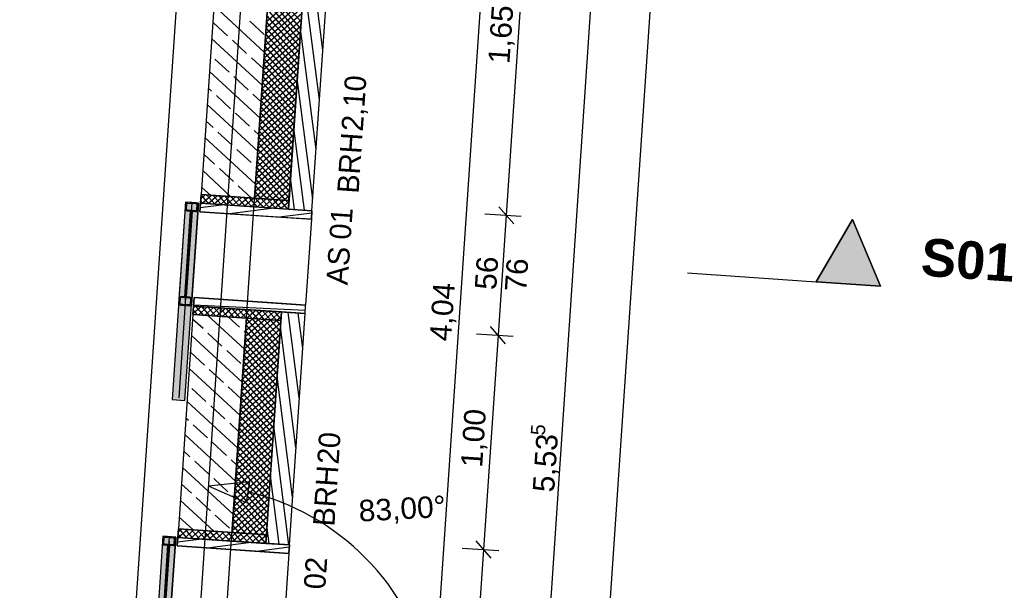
# Model space of a CAD drawing. Extents: x -181 to 1388, y 138 to 979.
# Tile 79 of 82: x 1051 to 1143, y 586 to 639. Entities that reach past the tile are written whole.
import ezdxf
from ezdxf.lldxf.tags import DXFTag

# ---------------------------------------------------------------- set-up
doc = ezdxf.new("R2010")
doc.units = 0
doc.layers.get('0').update_dxf_attribs({"lineweight": 25})
doc.layers.add('01 Schnitt Marker Gebäude', color=7, linetype='Continuous', lineweight=25)
doc.layers.add('02 Raster Gebäude', color=7, linetype='Continuous', lineweight=25)
for name, color, linetype, lineweight, true_color in [('01AFU Allgemein Bemaßung', 7, 'Continuous', 25, 0x848484), ('02 Raster Bemaßung', 7, 'Continuous', 25, 0x848484), ('20 Außenwände', 7, 'Continuous', 25, 0x848484), ('20 Dach Stb-Decke', 7, 'Continuous', 25, 0x848484), ('20 Fundament', 7, 'Continuous', 25, 0x848484), ('20 Platzbedarf Schieber', 7, 'Continuous', 25, 0x848484), ('20 Schieber', 7, 'Continuous', 25, 0x848484), ('A-0', 7, 'Continuous', 25, 0x848484)]:
    doc.layers.add(name, color=color, linetype=linetype, lineweight=lineweight, true_color=true_color)
doc.styles.get("Standard").update_dxf_attribs({"font": 'arial.ttf'})
tags = doc.linetypes.add('Raster', pattern=[0.2, 0.1, -0.05, 0, -0.05]).pattern_tags.tags
tags[10:11] = [DXFTag(74, 4), DXFTag(75, 0), DXFTag(340, '0'), DXFTag(46, 1.0), DXFTag(50, 0.0), DXFTag(44, 0.0), DXFTag(45, 0.0)]
tags[8:9] = [DXFTag(74, 4), DXFTag(75, 0), DXFTag(340, '0'), DXFTag(46, 1.0), DXFTag(50, 0.0), DXFTag(44, 0.0), DXFTag(45, 0.0)]
tags[6:7] = [DXFTag(74, 4), DXFTag(75, 0), DXFTag(340, '0'), DXFTag(46, 1.0), DXFTag(50, 0.0), DXFTag(44, 0.0), DXFTag(45, 0.0)]
tags[4:5] = [DXFTag(74, 4), DXFTag(75, 0), DXFTag(340, '0'), DXFTag(46, 1.0), DXFTag(50, 0.0), DXFTag(44, 0.0), DXFTag(45, 0.0)]
tags = doc.linetypes.add('Schnittlinie', pattern=[0.3, 0.15, -0.075, 0, -0.075]).pattern_tags.tags
tags[10:11] = [DXFTag(74, 4), DXFTag(75, 0), DXFTag(340, '0'), DXFTag(46, 1.0), DXFTag(50, 0.0), DXFTag(44, 0.0), DXFTag(45, 0.0)]
tags[8:9] = [DXFTag(74, 4), DXFTag(75, 0), DXFTag(340, '0'), DXFTag(46, 1.0), DXFTag(50, 0.0), DXFTag(44, 0.0), DXFTag(45, 0.0)]
tags[6:7] = [DXFTag(74, 4), DXFTag(75, 0), DXFTag(340, '0'), DXFTag(46, 1.0), DXFTag(50, 0.0), DXFTag(44, 0.0), DXFTag(45, 0.0)]
tags[4:5] = [DXFTag(74, 4), DXFTag(75, 0), DXFTag(340, '0'), DXFTag(46, 1.0), DXFTag(50, 0.0), DXFTag(44, 0.0), DXFTag(45, 0.0)]
tags = doc.linetypes.add('Strichlinie eng', pattern=[0.115, 0.075, -0.04]).pattern_tags.tags
tags[6:7] = [DXFTag(74, 4), DXFTag(75, 0), DXFTag(340, '0'), DXFTag(46, 1.0), DXFTag(50, 0.0), DXFTag(44, 0.0), DXFTag(45, 0.0)]
tags[4:5] = [DXFTag(74, 4), DXFTag(75, 0), DXFTag(340, '0'), DXFTag(46, 1.0), DXFTag(50, 0.0), DXFTag(44, 0.0), DXFTag(45, 0.0)]
tags = doc.linetypes.add('Strichpunktx2', pattern=[2, 1, -0.5, 0, -0.5]).pattern_tags.tags
tags[10:11] = [DXFTag(74, 4), DXFTag(75, 0), DXFTag(340, '0'), DXFTag(46, 1.0), DXFTag(50, 0.0), DXFTag(44, 0.0), DXFTag(45, 0.0)]
tags[8:9] = [DXFTag(74, 4), DXFTag(75, 0), DXFTag(340, '0'), DXFTag(46, 1.0), DXFTag(50, 0.0), DXFTag(44, 0.0), DXFTag(45, 0.0)]
tags[6:7] = [DXFTag(74, 4), DXFTag(75, 0), DXFTag(340, '0'), DXFTag(46, 1.0), DXFTag(50, 0.0), DXFTag(44, 0.0), DXFTag(45, 0.0)]
tags[4:5] = [DXFTag(74, 4), DXFTag(75, 0), DXFTag(340, '0'), DXFTag(46, 1.0), DXFTag(50, 0.0), DXFTag(44, 0.0), DXFTag(45, 0.0)]
tags = doc.linetypes.add('Öffnungslinie Tür Fenster', pattern=[0.115, 0.075, -0.04]).pattern_tags.tags
tags[6:7] = [DXFTag(74, 4), DXFTag(75, 0), DXFTag(340, '0'), DXFTag(46, 1.0), DXFTag(50, 0.0), DXFTag(44, 0.0), DXFTag(45, 0.0)]
tags[4:5] = [DXFTag(74, 4), DXFTag(75, 0), DXFTag(340, '0'), DXFTag(46, 1.0), DXFTag(50, 0.0), DXFTag(44, 0.0), DXFTag(45, 0.0)]

# ---------------------------------------------------------------- blocks, each defined once
blk = doc.blocks.new('Referenz-A07F5V09WF')
at = {"layer": '01 Schnitt Marker Gebäude', "lineweight": -2}
for p, q in [((1125.604, 614.795), (1129.001, 620.579)), ((1129.001, 620.579), (1131.59, 614.39)), ((1131.59, 614.39), (1125.604, 614.795))]:
    blk.add_line(p, q, dxfattribs=at)
at = {"layer": '01 Schnitt Marker Gebäude', "linetype": 'Schnittlinie', "lineweight": -2, "ltscale": 156.25}
blk.add_line((1113.631, 615.604), (1125.604, 614.795), dxfattribs=at)
at = {"layer": '01 Schnitt Marker Gebäude', "lineweight": -2}
for points in [[(1129.001, 614.565), (1125.604, 614.795), (1129.001, 620.579)], [(1129.001, 614.565), (1129.001, 620.579), (1131.59, 614.39)]]:
    blk.add_solid(points, dxfattribs=at)
at = {"layer": '01AFU Allgemein Bemaßung', "lineweight": -2}
for p, q in [((1098.99, 653.882), (1096.767, 620.981)), ((1105.509, 653.441), (1098.049, 543.035)), ((1111.031, 653.068), (1092.135, 373.431)), ((1097.465, 620.182), (1096.069, 621.78)), ((1094.772, 621.116), (1098.17, 620.886)), ((1096.767, 620.981), (1096.012, 609.807)), ((1096.71, 609.008), (1095.314, 610.605)), ((1094.016, 609.941), (1097.415, 609.712)), ((1096.012, 609.807), (1094.664, 589.852)), ((1095.361, 589.053), (1093.966, 590.651)), ((1092.668, 589.987), (1096.067, 589.757)), ((1094.664, 589.852), (1093.909, 578.678))]:
    blk.add_line(p, q, dxfattribs=at)
at = {"layer": '02 Raster Bemaßung', "lineweight": -2}
for p, q in [((1089.736, 571.578), (1095.18, 652.146)), ((1069.041, 595.764), (1072.88, 596.197)), ((1069.041, 595.764), (1072.582, 594.219)), ((1072.88, 596.197), (1072.582, 594.219))]:
    blk.add_line(p, q, dxfattribs=at)
blk.add_ellipse((1067.508, 573.08), major_axis=(22.193, 4.94), ratio=1, start_param=0, end_param=1.119976, dxfattribs=at)
at = {"layer": '02 Raster Gebäude', "linetype": 'Raster', "lineweight": -2, "ltscale": 56.250004}
blk.add_line((1084.029, 817.583), (1050.49, 321.23), dxfattribs=at)
at = {"layer": '20 Außenwände', "lineweight": -2}
for p, q in [((1078.691, 621.401), (1081.106, 657.132)), ((1076.55, 622.347), (1078.723, 654.511)), ((1070.324, 651.833), (1068.369, 622.9)), ((1073.357, 622.563), (1075.235, 650.344)), ((1079.703, 636.368), (1078.257, 647.615)), ((1077.674, 638.984), (1074.697, 642.392)), ((1079.39, 631.739), (1077.945, 642.986)), ((1077.877, 641.989), (1074.469, 639.012)), ((1077.636, 638.419), (1074.659, 641.828)), ((1077.801, 640.86), (1074.393, 637.883)), ((1077.839, 641.424), (1074.431, 638.447)), ((1077.56, 637.29), (1074.583, 640.699)), ((1077.598, 637.855), (1074.621, 641.263)), ((1074.276, 636.156), (1069.558, 640.506)), ((1077.725, 639.731), (1074.316, 636.754)), ((1077.763, 640.296), (1074.354, 637.319)), ((1077.522, 636.726), (1074.545, 640.135)), ((1070.844, 637.688), (1069.521, 638.908)), ((1074.236, 637.826), (1072.912, 639.046)), ((1077.687, 639.167), (1074.278, 636.19)), ((1077.445, 635.597), (1074.468, 639.006)), ((1077.484, 636.162), (1074.507, 639.57)), ((1077.61, 638.038), (1074.202, 635.061)), ((1077.649, 638.602), (1074.24, 635.625)), ((1077.369, 634.468), (1074.392, 637.877)), ((1077.407, 635.033), (1074.43, 638.441)), ((1079.077, 627.111), (1077.632, 638.358)), ((1074.068, 633.083), (1069.351, 637.433)), ((1072.609, 636.061), (1071.286, 637.281)), ((1077.534, 636.909), (1074.126, 633.932)), ((1077.572, 637.474), (1074.164, 634.497)), ((1077.331, 633.904), (1074.354, 637.313)), ((1077.496, 636.345), (1074.088, 633.368)), ((1077.255, 632.775), (1074.278, 636.184)), ((1077.293, 633.34), (1074.316, 636.748)), ((1070.982, 634.297), (1069.659, 635.517)), ((1074.172, 634.62), (1073.05, 635.654)), ((1077.42, 635.216), (1074.011, 632.239)), ((1077.458, 635.78), (1074.049, 632.803)), ((1077.178, 631.647), (1074.202, 635.055)), ((1077.217, 632.211), (1074.24, 635.619)), ((1073.861, 630.01), (1069.143, 634.36)), ((1077.382, 634.652), (1073.973, 631.675)), ((1077.14, 631.082), (1074.163, 634.491)), ((1072.746, 632.67), (1071.423, 633.89)), ((1077.305, 633.523), (1073.897, 630.546)), ((1077.343, 634.087), (1073.935, 631.11)), ((1077.064, 629.953), (1074.087, 633.362)), ((1077.102, 630.518), (1074.125, 633.926)), ((1078.764, 622.482), (1077.319, 633.73)), ((1069.355, 632.532), (1069.039, 632.823)), ((1077.229, 632.394), (1073.821, 629.417)), ((1077.267, 632.958), (1073.859, 629.981)), ((1077.026, 629.389), (1074.049, 632.797)), ((1071.119, 630.905), (1069.796, 632.126)), ((1073.964, 631.547), (1073.187, 632.263)), ((1077.191, 631.83), (1073.782, 628.853)), ((1076.95, 628.26), (1073.973, 631.669)), ((1076.988, 628.825), (1074.011, 632.233)), ((1073.653, 626.937), (1068.935, 631.287)), ((1072.884, 629.278), (1071.56, 630.499)), ((1077.115, 630.701), (1073.706, 627.724)), ((1077.153, 631.265), (1073.744, 628.288)), ((1076.873, 627.131), (1073.896, 630.54)), ((1076.912, 627.696), (1073.935, 631.104)), ((1069.492, 629.141), (1068.832, 629.75)), ((1077.038, 629.572), (1073.63, 626.595)), ((1077.076, 630.136), (1073.668, 627.159)), ((1076.835, 626.567), (1073.858, 629.975)), ((1071.257, 627.514), (1069.934, 628.734)), ((1073.757, 628.474), (1073.325, 628.872)), ((1077, 629.008), (1073.592, 626.031)), ((1076.759, 625.438), (1073.782, 628.847)), ((1076.797, 626.003), (1073.82, 629.411)), ((1077.99, 621.448), (1077.007, 629.101)), ((1073.445, 623.864), (1068.728, 628.214)), ((1076.924, 627.879), (1073.515, 624.902)), ((1076.962, 628.443), (1073.554, 625.466)), ((1076.683, 624.309), (1073.706, 627.718)), ((1076.721, 624.874), (1073.744, 628.282)), ((1073.021, 625.887), (1071.698, 627.107)), ((1076.886, 627.314), (1073.477, 624.337)), ((1076.645, 623.745), (1073.668, 627.153)), ((1069.63, 625.75), (1068.624, 626.677)), ((1076.809, 626.186), (1073.401, 623.209)), ((1076.848, 626.75), (1073.439, 623.773)), ((1076.568, 622.616), (1073.591, 626.025)), ((1076.606, 623.181), (1073.629, 626.589)), ((1071.154, 622.712), (1068.52, 625.141)), ((1071.394, 624.123), (1070.071, 625.343)), ((1076.771, 625.621), (1073.363, 622.644)), ((1073.549, 625.4), (1073.462, 625.48)), ((1076.255, 622.367), (1073.553, 625.46)), ((1076.733, 625.057), (1073.841, 622.53)), ((1075.126, 622.443), (1073.477, 624.331)), ((1075.69, 622.405), (1073.515, 624.896)), ((1076.695, 624.492), (1074.405, 622.492)), ((1077.074, 621.51), (1076.694, 624.473)), ((1069.244, 622.841), (1068.444, 623.579)), ((1073.065, 622.583), (1071.835, 623.716)), ((1073.997, 622.52), (1073.401, 623.203)), ((1074.561, 622.482), (1073.439, 623.767)), ((1076.657, 623.928), (1074.969, 622.454)), ((1076.619, 623.364), (1075.534, 622.416)), ((1068.261, 621.304), (1068.369, 622.9)), ((1068.369, 622.9), (1068.315, 622.102)), ((1068.533, 622.087), (1068.33, 622.32)), ((1068.761, 622.874), (1068.342, 622.508)), ((1069.097, 622.049), (1068.368, 622.884)), ((1073.357, 622.563), (1068.369, 622.9)), ((1069.325, 622.835), (1068.473, 622.091)), ((1069.662, 622.011), (1068.917, 622.863)), ((1069.89, 622.797), (1069.038, 622.053)), ((1070.226, 621.973), (1069.482, 622.825)), ((1070.454, 622.759), (1069.602, 622.015)), ((1070.791, 621.935), (1070.046, 622.787)), ((1071.019, 622.721), (1070.166, 621.977)), ((1071.355, 621.896), (1070.611, 622.749)), ((1071.583, 622.683), (1070.731, 621.939)), ((1071.919, 621.858), (1071.175, 622.71)), ((1072.147, 622.645), (1071.295, 621.9)), ((1072.484, 621.82), (1071.739, 622.672)), ((1072.712, 622.607), (1071.86, 621.862)), ((1073.048, 621.782), (1072.304, 622.634)), ((1073.276, 622.568), (1072.424, 621.824)), ((1073.613, 621.744), (1072.868, 622.596)), ((1073.841, 622.53), (1072.988, 621.786)), ((1076.55, 622.347), (1073.357, 622.563)), ((1073.433, 622.558), (1073.362, 622.638)), ((1074.177, 621.706), (1073.433, 622.558)), ((1074.405, 622.492), (1073.553, 621.748)), ((1074.741, 621.668), (1073.997, 622.52)), ((1074.969, 622.454), (1074.117, 621.71)), ((1075.306, 621.629), (1074.561, 622.482)), ((1075.534, 622.416), (1074.682, 621.672)), ((1075.87, 621.591), (1075.126, 622.443)), ((1076.098, 622.378), (1075.246, 621.633)), ((1076.435, 621.553), (1075.69, 622.405)), ((1076.543, 622.235), (1075.81, 621.595)), ((1076.581, 622.799), (1076.098, 622.378)), ((1076.53, 622.052), (1076.255, 622.367)), ((1076.55, 622.347), (1076.496, 621.549)), ((1068.315, 622.102), (1068.261, 621.304)), ((1068.261, 621.304), (1078.637, 620.603)), ((1073.25, 620.967), (1068.261, 621.304)), ((1070.508, 621.954), (1068.286, 621.668)), ((1068.315, 622.102), (1076.496, 621.549)), ((1075.137, 621.641), (1071.047, 621.115)), ((1076.504, 621.67), (1076.375, 621.557)), ((1078.691, 621.401), (1078.637, 620.603)), ((1076.442, 620.751), (1073.25, 620.967)), ((1078.677, 621.188), (1075.675, 620.803)), ((1078.637, 620.603), (1076.442, 620.751)), ((1078.637, 620.603), (1078.098, 612.621)), ((1067.722, 613.322), (1067.614, 611.725)), ((1067.668, 612.524), (1067.722, 613.322)), ((1067.722, 613.322), (1078.098, 612.621)), ((1072.71, 612.985), (1067.722, 613.322)), ((1067.614, 611.725), (1067.668, 612.524)), ((1068.407, 612.474), (1067.618, 611.784)), ((1068.049, 611.696), (1067.643, 612.161)), ((1067.843, 612.512), (1067.656, 612.349)), ((1067.668, 612.524), (1075.849, 611.971)), ((1078.064, 612.121), (1067.673, 612.607)), ((1068.613, 611.658), (1067.869, 612.51)), ((1068.971, 612.436), (1068.119, 611.691)), ((1069.178, 611.62), (1068.434, 612.472)), ((1069.536, 612.397), (1068.684, 611.653)), ((1069.742, 611.582), (1068.998, 612.434)), ((1070.1, 612.359), (1069.248, 611.615)), ((1070.307, 611.544), (1069.562, 612.396)), ((1070.665, 612.321), (1069.813, 611.577)), ((1070.871, 611.505), (1070.127, 612.358)), ((1071.229, 612.283), (1070.377, 611.539)), ((1071.435, 611.467), (1070.691, 612.319)), ((1071.793, 612.245), (1070.941, 611.501)), ((1072, 611.429), (1071.256, 612.281)), ((1072.358, 612.207), (1071.506, 611.463)), ((1072.564, 611.391), (1071.82, 612.243)), ((1072.922, 612.169), (1072.07, 611.424)), ((1073.129, 611.353), (1072.384, 612.205)), ((1073.487, 612.13), (1072.635, 611.386)), ((1075.903, 612.769), (1072.71, 612.985)), ((1073.693, 611.315), (1072.949, 612.167)), ((1074.257, 611.277), (1073.513, 612.129)), ((1078.098, 612.621), (1075.903, 612.769)), ((1078.044, 611.823), (1078.098, 612.621)), ((1067.614, 611.725), (1066.265, 591.771)), ((1068.553, 610.42), (1067.586, 611.312)), ((1072.602, 611.388), (1067.614, 611.725)), ((1072.407, 608.498), (1069.01, 611.631)), ((1071.944, 610.557), (1070.92, 611.502)), ((1071.254, 591.434), (1072.602, 611.388)), ((1074.892, 611.234), (1072.448, 609.099)), ((1074.328, 611.272), (1072.486, 609.663)), ((1073.763, 611.31), (1072.524, 610.227)), ((1073.199, 611.348), (1072.562, 610.792)), ((1072.635, 611.386), (1072.6, 611.356)), ((1075.577, 607.942), (1072.6, 611.35)), ((1075.795, 611.173), (1072.602, 611.388)), ((1075.615, 608.506), (1073.129, 611.353)), ((1074.051, 612.092), (1073.199, 611.348)), ((1075.653, 609.071), (1073.693, 611.315)), ((1074.615, 612.054), (1073.763, 611.31)), ((1074.822, 611.238), (1074.078, 612.091)), ((1075.691, 609.635), (1074.257, 611.277)), ((1075.18, 612.016), (1074.328, 611.272)), ((1075.386, 611.2), (1074.642, 612.052)), ((1075.729, 610.199), (1074.822, 611.238)), ((1075.744, 611.978), (1074.892, 611.234)), ((1075.806, 611.328), (1075.206, 612.014)), ((1075.818, 611.511), (1075.457, 611.196)), ((1075.844, 611.893), (1075.771, 611.976)), ((1075.795, 611.173), (1075.849, 611.971)), ((1077.513, 603.969), (1076.491, 611.927)), ((1076.588, 590.272), (1078.044, 611.823)), ((1077.826, 608.597), (1077.406, 611.866)), ((1075.742, 610.382), (1072.333, 607.405)), ((1075.78, 610.947), (1072.371, 607.97)), ((1075.457, 611.196), (1072.409, 608.534)), ((1075.539, 607.377), (1072.562, 610.786)), ((1074.447, 591.218), (1075.795, 611.173)), ((1075.767, 610.764), (1075.386, 611.2)), ((1077.201, 599.341), (1075.756, 610.588)), ((1072.199, 605.425), (1067.482, 609.775)), ((1070.317, 608.793), (1068.994, 610.013)), ((1075.704, 609.818), (1072.295, 606.841)), ((1072.511, 610.035), (1072.385, 610.151)), ((1075.462, 606.249), (1072.485, 609.657)), ((1075.5, 606.813), (1072.523, 610.221)), ((1075.627, 608.689), (1072.219, 605.712)), ((1075.665, 609.254), (1072.257, 606.277)), ((1075.386, 605.12), (1072.409, 608.528)), ((1075.424, 605.684), (1072.447, 609.093)), ((1068.69, 607.029), (1067.378, 608.239)), ((1072.082, 607.166), (1070.758, 608.386)), ((1075.551, 607.56), (1072.143, 604.583)), ((1075.589, 608.125), (1072.181, 605.148)), ((1075.348, 604.555), (1072.371, 607.964)), ((1071.992, 602.352), (1067.274, 606.702)), ((1070.455, 605.402), (1069.131, 606.622)), ((1075.513, 606.996), (1072.104, 604.019)), ((1075.272, 603.427), (1072.295, 606.835)), ((1075.31, 603.991), (1072.333, 607.399)), ((1075.437, 605.867), (1072.028, 602.89)), ((1075.475, 606.432), (1072.066, 603.455)), ((1075.195, 602.298), (1072.218, 605.706)), ((1075.234, 602.862), (1072.257, 606.271)), ((1076.888, 594.712), (1075.443, 605.959)), ((1068.828, 603.637), (1067.505, 604.858)), ((1072.096, 603.889), (1070.896, 604.995)), ((1075.398, 605.303), (1071.99, 602.326)), ((1075.157, 601.733), (1072.18, 605.142)), ((1075.322, 604.174), (1071.914, 601.197)), ((1075.36, 604.738), (1071.952, 601.761)), ((1075.081, 600.605), (1072.104, 604.013)), ((1075.119, 601.169), (1072.142, 604.577)), ((1071.784, 599.279), (1067.067, 603.629)), ((1070.592, 602.01), (1069.269, 603.231)), ((1075.246, 603.045), (1071.837, 600.068)), ((1075.284, 603.61), (1071.876, 600.633)), ((1075.043, 600.04), (1072.066, 603.449)), ((1067.201, 601.873), (1066.963, 602.092)), ((1075.208, 602.481), (1071.799, 599.504)), ((1074.967, 598.911), (1071.99, 602.32)), ((1075.005, 599.476), (1072.028, 602.884)), ((1068.965, 600.246), (1067.642, 601.466)), ((1071.888, 600.816), (1071.033, 601.604)), ((1075.131, 601.352), (1071.723, 598.375)), ((1075.17, 601.916), (1071.761, 598.939)), ((1074.89, 597.783), (1071.913, 601.191)), ((1074.928, 598.347), (1071.951, 601.755)), ((1076.551, 590.274), (1075.13, 601.331)), ((1071.576, 596.206), (1066.859, 600.556)), ((1075.055, 600.223), (1071.647, 597.246)), ((1075.093, 600.788), (1071.685, 597.811)), ((1074.852, 597.218), (1071.875, 600.627)), ((1070.73, 598.619), (1069.406, 599.839)), ((1075.017, 599.659), (1071.609, 596.682)), ((1074.776, 596.089), (1071.799, 599.498)), ((1074.814, 596.654), (1071.837, 600.062)), ((1067.338, 598.482), (1066.755, 599.019)), ((1074.941, 598.53), (1071.532, 595.553)), ((1074.979, 599.094), (1071.57, 596.117)), ((1074.738, 595.525), (1071.761, 598.933)), ((1071.369, 593.133), (1066.651, 597.483)), ((1069.103, 596.855), (1067.779, 598.075)), ((1071.68, 597.743), (1071.171, 598.212)), ((1074.903, 597.966), (1071.494, 594.989)), ((1074.661, 594.396), (1071.684, 597.805)), ((1074.7, 594.961), (1071.723, 598.369)), ((1074.826, 596.837), (1071.418, 593.86)), ((1074.865, 597.401), (1071.456, 594.424)), ((1074.585, 593.267), (1071.608, 596.676)), ((1074.623, 593.832), (1071.646, 597.24)), ((1075.635, 590.336), (1074.817, 596.703)), ((1067.476, 595.09), (1066.547, 595.946)), ((1070.867, 595.228), (1069.544, 596.448)), ((1074.75, 595.708), (1071.342, 592.731)), ((1074.788, 596.272), (1071.38, 593.295)), ((1074.547, 592.703), (1071.57, 596.111)), ((1074.712, 595.144), (1071.304, 592.167)), ((1071.473, 594.669), (1071.308, 594.821)), ((1074.471, 591.574), (1071.494, 594.983)), ((1074.509, 592.139), (1071.532, 595.547)), ((1069.546, 591.549), (1066.444, 594.41)), ((1069.24, 593.463), (1067.917, 594.684)), ((1074.674, 594.579), (1071.265, 591.602)), ((1073.674, 591.27), (1071.418, 593.854)), ((1074.238, 591.232), (1071.456, 594.418)), ((1074.636, 594.015), (1071.65, 591.407)), ((1071.005, 591.836), (1069.681, 593.057)), ((1073.11, 591.309), (1071.379, 593.289)), ((1074.598, 593.45), (1072.214, 591.369)), ((1074.559, 592.886), (1072.779, 591.331)), ((1067.613, 591.699), (1066.34, 592.873)), ((1071.981, 591.385), (1071.303, 592.161)), ((1072.545, 591.347), (1071.341, 592.725)), ((1074.521, 592.322), (1073.343, 591.293)), ((1074.72, 590.398), (1074.505, 592.074)), ((1066.158, 590.175), (1066.265, 591.771)), ((1066.265, 591.771), (1066.211, 590.973)), ((1066.517, 590.952), (1066.232, 591.278)), ((1066.57, 591.75), (1066.245, 591.466)), ((1071.254, 591.434), (1066.265, 591.771)), ((1067.135, 591.712), (1066.283, 590.968)), ((1067.081, 590.914), (1066.337, 591.766)), ((1067.699, 591.674), (1066.847, 590.93)), ((1067.645, 590.876), (1066.901, 591.728)), ((1068.264, 591.636), (1067.412, 590.892)), ((1068.21, 590.838), (1067.466, 591.69)), ((1068.828, 591.598), (1067.976, 590.854)), ((1068.774, 590.8), (1068.03, 591.652)), ((1069.392, 591.56), (1068.54, 590.815)), ((1069.339, 590.762), (1068.594, 591.614)), ((1069.957, 591.522), (1069.105, 590.777)), ((1069.903, 590.723), (1069.159, 591.575)), ((1070.521, 591.483), (1069.669, 590.739)), ((1070.467, 590.685), (1069.723, 591.537)), ((1071.086, 591.445), (1070.234, 590.701)), ((1071.032, 590.647), (1070.288, 591.499)), ((1071.65, 591.407), (1070.798, 590.663)), ((1071.596, 590.609), (1070.852, 591.461)), ((1074.447, 591.218), (1071.254, 591.434)), ((1071.416, 591.423), (1071.265, 591.596)), ((1072.214, 591.369), (1071.362, 590.625)), ((1072.161, 590.571), (1071.416, 591.423)), ((1072.779, 591.331), (1071.927, 590.587)), ((1072.725, 590.533), (1071.981, 591.385)), ((1073.343, 591.293), (1072.491, 590.548)), ((1073.289, 590.495), (1072.545, 591.347)), ((1073.908, 591.255), (1073.056, 590.51)), ((1073.854, 590.456), (1073.11, 591.309)), ((1074.445, 591.193), (1073.62, 590.472)), ((1074.394, 590.445), (1073.674, 591.27)), ((1074.483, 591.757), (1073.908, 591.255)), ((1074.433, 591.01), (1074.238, 591.232)), ((1074.447, 591.218), (1074.393, 590.42)), ((1066.211, 590.973), (1066.158, 590.175)), ((1066.158, 590.175), (1076.534, 589.473)), ((1071.146, 589.838), (1066.158, 590.175)), ((1068.405, 590.825), (1066.182, 590.539)), ((1066.211, 590.973), (1074.393, 590.42)), ((1073.033, 590.512), (1068.943, 589.986)), ((1074.407, 590.628), (1074.184, 590.434)), ((1076.588, 590.272), (1076.534, 589.473)), ((1074.339, 589.622), (1071.146, 589.838)), ((1076.573, 590.059), (1073.572, 589.674)), ((1076.534, 589.473), (1074.339, 589.622))]:
    blk.add_line(p, q, dxfattribs=at)
at = {"layer": '20 Außenwände', "linetype": 'Öffnungslinie Tür Fenster', "lineweight": -2, "ltscale": 56.250004}
for p, q in [((1066.158, 590.175), (1066.265, 591.771)), ((1071.146, 589.838), (1066.158, 590.175)), ((1074.339, 589.622), (1071.146, 589.838)), ((1076.534, 589.473), (1074.339, 589.622))]:
    blk.add_line(p, q, dxfattribs=at)
at = {"layer": '20 Außenwände', "linetype": 'Öffnungslinie Tür Fenster', "lineweight": -2, "ltscale": 109.375}
blk.add_line((1076.534, 589.473), (1075.995, 581.492), dxfattribs=at)
at = {"layer": '20 Dach Stb-Decke', "linetype": 'Öffnungslinie Tür Fenster', "lineweight": -2, "ltscale": 56.250004}
blk.add_line((1056.685, 375.826), (1075.581, 655.464), dxfattribs=at)
at = {"layer": '20 Fundament', "linetype": 'Öffnungslinie Tür Fenster', "lineweight": -2, "ltscale": 56.250004}
blk.add_line((1066.644, 649.291), (1059.833, 548.496), dxfattribs=at)
at = {"layer": '20 Platzbedarf Schieber', "linetype": 'Strichlinie eng', "lineweight": -2, "ltscale": 56.250004}
for p, q in [((1066.919, 622.201), (1065.676, 603.807)), ((1068.116, 622.12), (1066.919, 622.201)), ((1066.873, 603.726), (1068.116, 622.12)), ((1065.676, 603.807), (1066.873, 603.726)), ((1064.815, 591.079), (1063.572, 572.685)), ((1066.013, 590.998), (1064.815, 591.079)), ((1064.77, 572.604), (1066.013, 590.998))]:
    blk.add_line(p, q, dxfattribs=at)
at = {"layer": '20 Platzbedarf Schieber', "lineweight": -2}
for points in [[(1066.919, 604.397), (1066.873, 621.531), (1066.919, 622.201)], [(1066.919, 604.397), (1066.919, 622.201), (1068.116, 622.12)], [(1066.873, 603.726), (1065.676, 603.807), (1066.873, 621.531)], [(1066.873, 603.726), (1066.873, 621.531), (1066.919, 604.397)], [(1064.815, 573.275), (1064.77, 590.409), (1064.815, 591.079)], [(1064.815, 573.275), (1064.815, 591.079), (1066.013, 590.998)], [(1064.77, 572.604), (1063.572, 572.685), (1064.77, 590.409)], [(1064.77, 572.604), (1064.77, 590.409), (1064.815, 573.275)]]:
    blk.add_solid(points, dxfattribs=at)
at = {"layer": '20 Schieber', "lineweight": -2}
for p, q in [((1066.919, 622.201), (1066.278, 612.723)), ((1068.116, 622.121), (1066.919, 622.201)), ((1066.905, 622.002), (1066.878, 621.603)), ((1067.005, 621.995), (1066.978, 621.596)), ((1067.064, 621.39), (1067.862, 621.336)), ((1067.071, 621.49), (1067.869, 621.436)), ((1067.91, 622.034), (1067.112, 622.088)), ((1067.916, 622.134), (1067.118, 622.188)), ((1068.116, 622.121), (1067.475, 612.642)), ((1067.976, 621.529), (1068.003, 621.928)), ((1068.076, 621.522), (1068.102, 621.921)), ((1066.312, 613.222), (1066.285, 612.823)), ((1066.412, 613.215), (1066.385, 612.816)), ((1067.316, 613.254), (1066.518, 613.308)), ((1067.323, 613.354), (1066.525, 613.408)), ((1067.382, 612.749), (1067.409, 613.148)), ((1067.482, 612.742), (1067.509, 613.141)), ((1066.278, 612.723), (1067.475, 612.642)), ((1066.471, 612.61), (1067.269, 612.556)), ((1066.478, 612.71), (1067.276, 612.656)), ((1064.815, 591.079), (1064.175, 581.601)), ((1066.013, 590.998), (1064.815, 591.079)), ((1065.813, 591.012), (1065.015, 591.066)), ((1065.26, 590.247), (1064.721, 582.266)), ((1064.802, 590.88), (1064.775, 590.481)), ((1064.902, 590.873), (1064.875, 590.474)), ((1064.921, 582.252), (1065.46, 590.234)), ((1064.961, 590.268), (1065.759, 590.214)), ((1064.968, 590.367), (1065.766, 590.313)), ((1065.806, 590.912), (1065.008, 590.966)), ((1065.46, 590.234), (1065.26, 590.247)), ((1066.013, 590.998), (1065.372, 581.52)), ((1065.872, 590.406), (1065.899, 590.806)), ((1065.972, 590.4), (1065.999, 590.799))]:
    blk.add_line(p, q, dxfattribs=at)
at = {"layer": '20 Schieber', "linetype": 'Strichpunktx2', "lineweight": -2, "ltscale": 56.250004}
for p, q in [((1067.517, 622.161), (1066.288, 603.974)), ((1067.49, 621.762), (1066.904, 613.081)), ((1065.414, 591.039), (1064.185, 572.851)), ((1065.387, 590.64), (1064.801, 581.959))]:
    blk.add_line(p, q, dxfattribs=at)
at = {"layer": '20 Schieber', "linetype": 'Strichlinie eng', "lineweight": -2, "ltscale": 56.250004}
for p, q in [((1067.364, 621.37), (1066.824, 613.388)), ((1067.024, 613.374), (1067.563, 621.356)), ((1067.563, 621.356), (1067.364, 621.37)), ((1066.824, 613.388), (1067.024, 613.374))]:
    blk.add_line(p, q, dxfattribs=at)
at = {"layer": '20 Schieber', "linetype": 'ByBlock', "lineweight": -2, "ltscale": 56.250004}
for p, q in [((1066.905, 622.002), (1066.905, 622.002)), ((1067.005, 621.995), (1067.005, 621.995)), ((1066.312, 613.222), (1066.312, 613.222)), ((1066.412, 613.215), (1066.412, 613.215)), ((1064.802, 590.88), (1064.802, 590.88)), ((1064.902, 590.873), (1064.902, 590.873))]:
    blk.add_line(p, q, dxfattribs=at)
at = {"layer": '20 Schieber', "lineweight": -2}
for centre, major_axis in [((1067.078, 621.589), (-0.2, 0.013)), ((1067.105, 621.988), (0.013, 0.2)), ((1067.078, 621.589), (-0.0998, 0.0067)), ((1067.105, 621.988), (0.0067, 0.0998)), ((1067.876, 621.535), (-0.013, -0.2)), ((1067.876, 621.535), (-0.0067, -0.0998)), ((1067.903, 621.934), (0.0998, -0.0067)), ((1067.903, 621.934), (0.2, -0.013)), ((1066.511, 613.208), (0.013, 0.2)), ((1066.511, 613.208), (0.0067, 0.0998)), ((1067.31, 613.154), (0.0998, -0.0067)), ((1067.31, 613.154), (0.2, -0.013)), ((1066.485, 612.809), (-0.2, 0.013)), ((1066.485, 612.809), (-0.0998, 0.0067)), ((1067.283, 612.755), (-0.013, -0.2)), ((1067.283, 612.755), (-0.0067, -0.0998)), ((1065.001, 590.866), (0.013, 0.2)), ((1064.975, 590.467), (-0.2, 0.013)), ((1064.975, 590.467), (-0.0998, 0.0067)), ((1065.001, 590.866), (0.0067, 0.0998)), ((1065.773, 590.413), (-0.013, -0.2)), ((1065.773, 590.413), (-0.0067, -0.0998)), ((1065.8, 590.812), (0.0998, -0.0067)), ((1065.8, 590.812), (0.2, -0.013))]:
    blk.add_ellipse(centre, major_axis=major_axis, ratio=1, start_param=0, end_param=1.570796, dxfattribs=at)
at = {"layer": 'A-0', "linetype": 'Continuous', "lineweight": -2, "ltscale": 312.5}
for p, q in [((1078.945, 657.788), (1076.496, 621.549)), ((1078.691, 621.401), (1081.106, 657.132)), ((1075.581, 655.464), (1073.357, 622.563)), ((1076.55, 622.347), (1078.723, 654.511)), ((1070.324, 651.833), (1068.369, 622.9)), ((1073.357, 622.563), (1075.235, 650.344)), ((1066.919, 622.201), (1065.676, 603.807)), ((1068.116, 622.12), (1066.919, 622.201)), ((1068.369, 622.9), (1068.315, 622.102)), ((1068.369, 622.9), (1073.357, 622.563)), ((1076.55, 622.347), (1068.369, 622.9)), ((1073.357, 622.563), (1076.55, 622.347)), ((1076.496, 621.549), (1076.55, 622.347)), ((1066.873, 603.726), (1068.116, 622.12)), ((1068.315, 622.102), (1068.261, 621.304)), ((1068.261, 621.304), (1078.637, 620.603)), ((1078.691, 621.401), (1068.315, 622.102)), ((1068.315, 622.102), (1076.496, 621.549)), ((1076.496, 621.549), (1078.691, 621.401)), ((1078.637, 620.603), (1078.691, 621.401)), ((1129.001, 620.579), (1125.604, 614.795)), ((1131.59, 614.39), (1129.001, 620.579)), ((1125.604, 614.795), (1131.59, 614.39)), ((1067.722, 613.322), (1067.668, 612.524)), ((1078.098, 612.621), (1067.722, 613.322)), ((1067.668, 612.524), (1067.614, 611.725)), ((1067.668, 612.524), (1078.044, 611.823)), ((1075.849, 611.971), (1067.668, 612.524)), ((1078.044, 611.823), (1078.098, 612.621)), ((1067.614, 611.725), (1066.265, 591.771)), ((1072.602, 611.388), (1067.614, 611.725)), ((1067.614, 611.725), (1075.795, 611.173)), ((1072.602, 611.388), (1071.254, 591.434)), ((1071.254, 591.434), (1072.602, 611.388)), ((1075.795, 611.173), (1072.602, 611.388)), ((1075.849, 611.971), (1074.393, 590.42)), ((1075.795, 611.173), (1075.849, 611.971)), ((1078.044, 611.823), (1075.849, 611.971)), ((1076.588, 590.272), (1078.044, 611.823)), ((1074.447, 591.218), (1075.795, 611.173)), ((1065.676, 603.807), (1066.873, 603.726)), ((1064.815, 591.079), (1063.572, 572.685)), ((1066.013, 590.998), (1064.815, 591.079)), ((1066.265, 591.771), (1066.211, 590.973)), ((1066.265, 591.771), (1071.254, 591.434)), ((1074.447, 591.218), (1066.265, 591.771)), ((1071.254, 591.434), (1074.447, 591.218)), ((1074.393, 590.42), (1074.447, 591.218)), ((1064.77, 572.604), (1066.013, 590.998)), ((1066.211, 590.973), (1066.158, 590.175)), ((1066.158, 590.175), (1076.534, 589.473)), ((1076.588, 590.272), (1066.211, 590.973)), ((1066.211, 590.973), (1074.393, 590.42)), ((1074.393, 590.42), (1076.588, 590.272)), ((1076.534, 589.473), (1076.588, 590.272))]:
    blk.add_line(p, q, dxfattribs=at)
at = {"layer": '01 Schnitt Marker Gebäude', "linetype": 'Continuous', "lineweight": -2, "ltscale": 40.625, "insert": (1135.518, 618.862), "char_height": 3.5, "attachment_point": 1, "rotation": 356.13434}
blk.add_mtext('{\\fArial|b1|i0;S01}', dxfattribs=at)
at = {"layer": '01AFU Allgemein Bemaßung', "linetype": 'ByBlock', "lineweight": -2, "ltscale": 40.625, "attachment_point": 1, "rotation": 86.13434}
for s, insert, char_height in [('{\\fArial;1,65}', (1095.07, 635.182), 2), ('{\\fArial;56}', (1093.831, 614.115), 2), ('{\\fArial;76}', (1096.626, 613.942), 2), ('{\\fArial;1,00}', (1092.53, 597.579), 2), ('{\\fArial;5}', (1099.041, 600.538), 1.32), ('{\\fArial;5,53}', (1099.225, 595.265), 2)]:
    blk.add_mtext(s, dxfattribs=dict(at, insert=insert, char_height=char_height))
at = {"layer": '02 Raster Bemaßung', "linetype": 'ByBlock', "lineweight": -2, "ltscale": 56.250004, "char_height": 2, "attachment_point": 1}
for s, insert, rotation in [('{\\fArial;4,04}', (1089.63, 609.341), 86.13434), ('{\\fArial;83,00°}', (1082.981, 594.442), 3.1332)]:
    blk.add_mtext(s, dxfattribs=dict(at, insert=insert, rotation=rotation))
at = {"layer": '20 Außenwände', "linetype": 'Continuous', "lineweight": -2, "ltscale": 56.250004, "char_height": 2, "attachment_point": 1, "rotation": 86.13434}
for s, insert in [('{\\fCentury Gothic;2,10}', (1081.422, 628.881)), ('{\\fCentury Gothic;BRH}', (1081.032, 623.099)), ('{\\fCentury Gothic;01}', (1080.299, 618.795)), ('{\\fCentury Gothic;AS}', (1080.013, 614.569)), ('{\\fCentury Gothic;20}', (1079.169, 597.88)), ('{\\fCentury Gothic;BRH}', (1078.778, 592.098)), ('{\\fCentury Gothic;02}', (1077.922, 586.227))]:
    blk.add_mtext(s, dxfattribs=dict(at, insert=insert))

msp = doc.modelspace()

# ---------------------------------------------------------------- block references
at = {"color": 8, "lineweight": 25, "ltscale": 1250, "true_color": 0x808080}
msp.add_blockref('Referenz-A07F5V09WF', (0, 0), dxfattribs=at)

doc.saveas('drawing.dxf')
